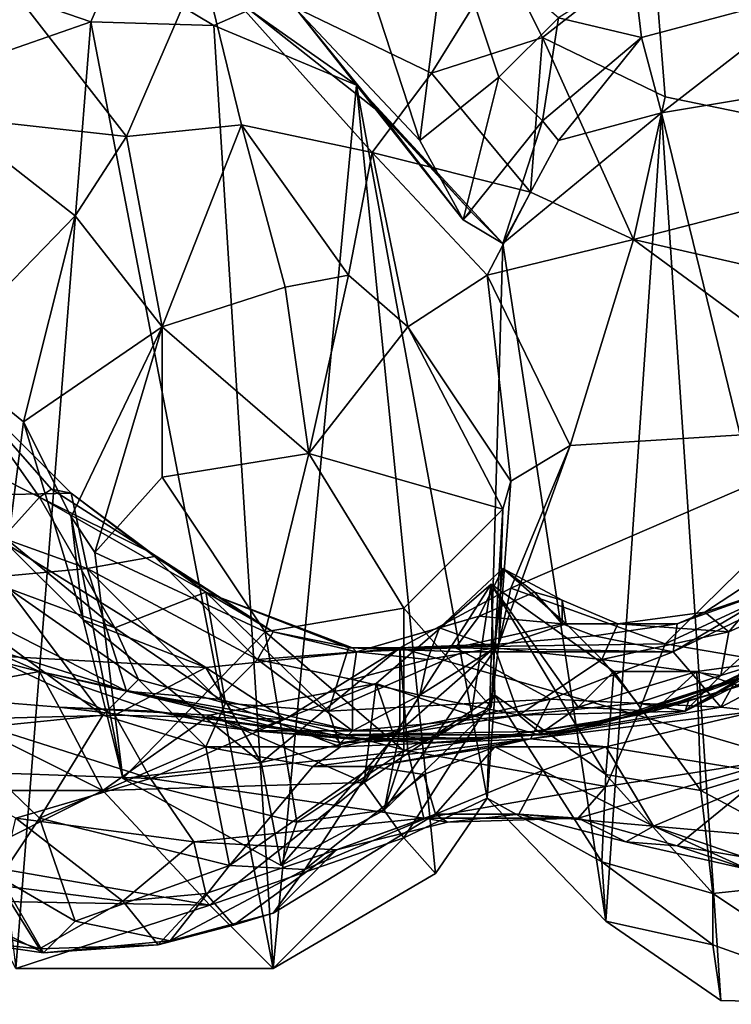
# Model space of a CAD drawing. Extents: x -2.84 to 2.31, y -1.1 to 2.64.
# Tile 2 of 4: x -1.21 to 0.59, y -1.1 to 1.38. Entities that reach past the tile are written whole.
import ezdxf

# ---------------------------------------------------------------- set-up
doc = ezdxf.new("R2010")
doc.units = 0

msp = doc.modelspace()

# ---------------------------------------------------------------- linework, layer by layer
at = {"layer": '0main'}
for points in [[(-0.13, 1.63, -3.27), (-0.33, 1.48, -3.1), (-0.2, 1.08, -3.29)], [(-0.13, 1.63, -3.27), (-0.2, 1.08, -3.29), (0, 1.24, -3.39)], [(-0.13, 1.63, -3.27), (0, 1.24, -3.39), (0.15, 1.39, -3.51)], [(0.01, 1.54, 5.29), (0.39, 1.56, 5.19), (0.11, 1.34, 5.34)], [(0.39, 1.56, 5.19), (0.42, 1.19, 5.27), (0.11, 1.34, 5.34)], [(0.42, 1.19, 5.27), (0.39, 1.56, 5.19), (1.15, 1.04, 5)], [(1.24, 1.4, 4.92), (1.15, 1.04, 5), (0.39, 1.56, 5.19)], [(-0.97, 1.52, -3.86), (-1.35, 1.49, -3.8), (-1.03, 1.38, -4.51)], [(-1.22, 1.45, 5.21), (-0.75, 1.53, 5.31), (-0.94, 1.09, 5.53)], [(-1.03, 1.38, -4.51), (-0.72, 1.37, -4.54), (-0.97, 1.52, -3.86)], [(-0.63, 1.41, -3.88), (-0.97, 1.52, -3.86), (-0.72, 1.37, -4.54)], [(-0.94, 1.09, 5.53), (-0.75, 1.53, 5.31), (-0.65, 1.12, 5.6)], [(-0.17, 1.25, 5.47), (-0.75, 1.53, 5.31), (0.01, 1.54, 5.29)], [(-0.65, 1.12, 5.6), (-0.75, 1.53, 5.31), (-0.32, 1.05, 5.63)], [(-0.32, 1.05, 5.63), (-0.75, 1.53, 5.31), (-0.17, 1.25, 5.47)], [(0.01, 1.54, 5.29), (0.11, 1.34, 5.34), (-0.17, 1.25, 5.47)], [(0.36, 1.34, -3.91), (0.34, 1.51, -3.6), (0.15, 1.39, -3.51)], [(0.81, 1.46, -3.91), (0.34, 1.51, -3.6), (0.36, 1.34, -3.91)], [(-1.49, 1.22, -4.47), (-1.03, 1.38, -4.51), (-1.35, 1.49, -3.8)], [(-0.51, 1.41, -3.27), (-0.2, 1.08, -3.29), (-0.33, 1.48, -3.1)], [(-0.94, 1.09, 5.53), (-1.39, 1.14, 5.15), (-1.22, 1.45, 5.21)], [(0.81, 1.46, -3.91), (0.36, 1.34, -3.91), (0.41, 1.15, -4.42)], [(0.41, 1.15, -4.42), (0.89, 1.23, -4.53), (0.81, 1.46, -3.91)], [(-0.63, 1.41, -3.88), (-0.72, 1.37, -4.54), (-0.36, 1.22, -4.48)], [(-0.63, 1.41, -3.88), (-0.36, 1.22, -4.48), (-0.3, 1.15, -3.85)], [(-0.3, 1.15, -3.85), (-0.51, 1.41, -3.27), (-0.63, 1.41, -3.88)], [(-0.09, 0.88, -3.8), (-0.51, 1.41, -3.27), (-0.3, 1.15, -3.85)], [(-0.2, 1.08, -3.29), (-0.51, 1.41, -3.27), (-0.09, 0.88, -3.8)], [(0.15, 1.39, -3.51), (0, 1.24, -3.39), (0.11, 1.13, -3.86)], [(0.11, 1.13, -3.86), (0.36, 1.34, -3.91), (0.15, 1.39, -3.51)], [(0.08, 0.95, 5.43), (-0.17, 1.25, 5.47), (0.11, 1.34, 5.34)], [(0.34, 0.83, 5.26), (0.08, 0.95, 5.43), (0.11, 1.34, 5.34)], [(0.11, 1.34, 5.34), (0.42, 1.19, 5.27), (0.34, 0.83, 5.26)], [(0.36, 1.34, -3.91), (0.11, 1.13, -3.86), (0.15, 1.08, -4.02)], [(0.41, 1.15, -4.42), (0.36, 1.34, -3.91), (0.15, 1.08, -4.02)], [(-0.17, 1.25, 5.47), (0.08, 0.95, 5.43), (-0.32, 1.05, 5.63)], [(-0.3, 1.15, -3.85), (-0.36, 1.22, -4.48), (-0.07, 0.9, -4.18)], [(-0.2, 1.08, -3.29), (-0.09, 0.88, -3.8), (0, 1.24, -3.39)], [(0, 1.24, -3.39), (-0.09, 0.88, -3.8), (0.11, 1.13, -3.86)], [(0.34, 0.83, 5.26), (0.42, 1.19, 5.27), (1.15, 1.04, 5)], [(-0.07, 0.9, -4.18), (-0.09, 0.88, -3.8), (-0.3, 1.15, -3.85)], [(0.15, 1.08, -4.02), (0.01, 0.82, -4.09), (0.41, 1.15, -4.42)], [(-1.07, 0.89, 5.45), (-1.41, 0.54, 5.04), (-1.39, 1.14, 5.15)], [(-0.94, 1.09, 5.53), (-1.07, 0.89, 5.45), (-1.39, 1.14, 5.15)], [(-0.85, 0.61, 5.93), (-0.94, 1.09, 5.53), (-0.65, 1.12, 5.6)], [(-0.65, 1.12, 5.6), (-0.54, 0.71, 5.96), (-0.85, 0.61, 5.93)], [(-0.65, 1.12, 5.6), (-0.38, 0.74, 5.91), (-0.54, 0.71, 5.96)], [(-0.65, 1.12, 5.6), (-0.32, 1.05, 5.63), (-0.38, 0.74, 5.91)], [(-0.09, 0.88, -3.8), (0.01, 0.82, -4.09), (0.11, 1.13, -3.86)], [(0.11, 1.13, -3.86), (0.01, 0.82, -4.09), (0.15, 1.08, -4.02)], [(-1.07, 0.89, 5.45), (-0.94, 1.09, 5.53), (-0.85, 0.61, 5.93)], [(-0.38, 0.74, 5.91), (-0.32, 1.05, 5.63), (-0.23, 0.61, 5.89)], [(-0.23, 0.61, 5.89), (-0.32, 1.05, 5.63), (-0.03, 0.74, 5.52)], [(-0.03, 0.74, 5.52), (-0.32, 1.05, 5.63), (0.08, 0.95, 5.43)], [(0.34, 0.83, 5.26), (1.15, 1.04, 5), (1.04, 0.67, 4.94)], [(-0.03, 0.74, 5.52), (0.08, 0.95, 5.43), (0.34, 0.83, 5.26)], [(-0.09, 0.88, -3.8), (-0.07, 0.9, -4.18), (0.01, 0.82, -4.09)], [(-1.41, 0.54, 5.04), (-1.07, 0.89, 5.45), (-1.2, 0.37, 5.33)], [(-1.2, 0.37, 5.33), (-1.07, 0.89, 5.45), (-0.85, 0.61, 5.93)], [(0.34, 0.83, 5.26), (0.18, 0.31, 5.12), (-0.03, 0.74, 5.52)], [(0.98, 0.36, 4.73), (0.18, 0.31, 5.12), (0.34, 0.83, 5.26)], [(0.98, 0.36, 4.73), (0.34, 0.83, 5.26), (1.04, 0.67, 4.94)], [(-0.23, 0.61, 5.89), (-0.03, 0.74, 5.52), (0.03, 0.22, 5.45)], [(0.18, 0.31, 5.12), (0.03, 0.22, 5.45), (-0.03, 0.74, 5.52)], [(-1.08, 0.13, 5.8), (-1.2, 0.37, 5.33), (-0.85, 0.61, 5.93)], [(0.03, 0.22, 5.45), (0.01, 0.15, 5.72), (-0.23, 0.61, 5.89)], [(-1.42, 0.53, 0.54), (-1.08, 0.19, 0.31), (-1.54, 0.18, -0.1)], [(-1.35, 0.45, 1), (-1.13, 0.2, 0.63), (-1.42, 0.53, 0.54)], [(-1.13, 0.2, 0.63), (-1.08, 0.19, 0.31), (-1.42, 0.53, 0.54)], [(-1.2, 0.37, 5.33), (-1.24, 0.06, 4.74), (-1.41, 0.54, 5.04)], [(-1.35, 0.45, 1), (-1.42, 0.31, 1.34), (-1.16, 0.18, 0.83)], [(-1.35, 0.45, 1), (-1.16, 0.18, 0.83), (-1.13, 0.2, 0.63)], [(-1.05, -0.13, 5.11), (-1.24, 0.06, 4.74), (-1.2, 0.37, 5.33)], [(-1.08, 0.13, 5.8), (-1.05, -0.13, 5.11), (-1.2, 0.37, 5.33)], [(0.98, 0.36, 4.73), (0.03, -0.05, 4.78), (0.18, 0.31, 5.12)], [(0.98, 0.36, 4.73), (0.42, -0.19, 4.3), (0.03, -0.05, 4.78)], [(0.98, 0.36, 4.73), (0.98, 0.07, 4.35), (0.42, -0.19, 4.3)], [(-1.25, 0.08, 1.18), (-1.16, 0.18, 0.83), (-1.42, 0.31, 1.34)], [(0.18, 0.31, 5.12), (0, -0.19, 5.2), (0.03, 0.22, 5.45)], [(0.03, -0.05, 4.78), (0, -0.19, 5.2), (0.18, 0.31, 5.12)], [(-0.88, 0.04, 0.45), (-1.13, 0.2, 0.63), (-1.16, 0.18, 0.83)], [(-0.88, 0.04, 0.45), (-1.08, 0.19, 0.31), (-1.13, 0.2, 0.63)], [(0.03, 0.22, 5.45), (0, -0.19, 5.2), (0.01, 0.15, 5.72)], [(-1.54, 0.18, -0.1), (-1.08, 0.19, 0.31), (-1.04, 0, -0.08)], [(-1.47, -0.04, -0.55), (-1.54, 0.18, -0.1), (-1.04, 0, -0.08)], [(-1.16, 0.18, 0.83), (-1.25, 0.08, 1.18), (-0.97, -0.15, 1.14)], [(-0.97, -0.15, 1.14), (-0.74, -0.06, 0.68), (-1.16, 0.18, 0.83)], [(-0.88, 0.04, 0.45), (-1.16, 0.18, 0.83), (-0.74, -0.06, 0.68)], [(-0.88, 0.04, 0.45), (-0.87, 0.03, 0.22), (-1.08, 0.19, 0.31)], [(-1.04, 0, -0.08), (-1.08, 0.19, 0.31), (-0.87, 0.03, 0.22)], [(0.01, 0.15, 5.72), (0, -0.19, 5.2), (-0.02, -0.35, 5.48)], [(-1.05, -0.13, 5.11), (-1.08, 0.13, 5.8), (-0.95, -0.53, 5.61)], [(-0.97, -0.15, 1.14), (-1.25, 0.08, 1.18), (-1.24, -0.05, 1.49)], [(-1.29, -0.22, 4.22), (-1.24, 0.06, 4.74), (-0.74, -0.25, 4.49)], [(-1.05, -0.13, 5.11), (-0.74, -0.25, 4.49), (-1.24, 0.06, 4.74)], [(0.77, -0.25, 3.97), (0.42, -0.19, 4.3), (0.98, 0.07, 4.35)], [(-0.61, -0.23, -0.02), (-1.04, 0, -0.08), (-0.87, 0.03, 0.22)], [(-0.88, 0.04, 0.45), (-0.74, -0.06, 0.68), (-0.57, -0.16, 0.22)], [(-0.88, 0.04, 0.45), (-0.57, -0.16, 0.22), (-0.87, 0.03, 0.22)], [(-0.61, -0.23, -0.02), (-0.87, 0.03, 0.22), (-0.57, -0.16, 0.22)], [(0.73, -0.04, 0.61), (0.75, 0.04, 0.27), (0.52, -0.11, 0.23)], [(0.52, -0.11, 0.23), (0.75, 0.04, 0.27), (0.58, -0.16, 0.03)], [(0.58, -0.16, 0.03), (0.75, 0.04, 0.27), (0.78, -0.07, -0.08)], [(-1.47, -0.04, -0.55), (-1.04, 0, -0.08), (-0.94, -0.31, -0.75)], [(-0.61, -0.23, -0.02), (-0.71, -0.33, -0.41), (-1.04, 0, -0.08)], [(-1.04, 0, -0.08), (-0.71, -0.33, -0.41), (-0.94, -0.31, -0.75)], [(0.01, 0, 0.03), (-0.15, -0.15, 0.05), (-0.05, -0.12, 0.2)], [(0.01, 0, 0.03), (-0.01, -0.2, -0.15), (-0.15, -0.15, 0.05)], [(0.01, 0, 0.03), (-0.05, -0.12, 0.2), (0.09, -0.06, 0.16)], [(0.01, 0, 0.03), (0.17, -0.14, -0.04), (-0.01, -0.2, -0.15)], [(0.01, 0, 0.03), (0.09, -0.06, 0.16), (0.16, -0.08, 0.12)], [(0.01, 0, 0.03), (0.16, -0.08, 0.12), (0.17, -0.14, -0.04)], [(-1.47, -0.04, -0.55), (-0.94, -0.31, -0.75), (-1.32, -0.19, -1.01)], [(-0.34, -0.54, -2.79), (-0.31, -0.29, -2.42), (-0.02, -0.04, -2.68)], [(-0.34, -0.54, -2.79), (-0.02, -0.04, -2.68), (-0.01, -0.32, -3.26)], [(-0.07, -0.37, -2.4), (-0.02, -0.04, -2.68), (-0.31, -0.29, -2.42)], [(-0.07, -0.37, -2.4), (0.2, -0.35, -2.35), (-0.02, -0.04, -2.68)], [(0.2, -0.35, -2.35), (0.29, -0.26, -2.48), (-0.02, -0.04, -2.68)], [(0.27, -0.52, -2.85), (-0.01, -0.32, -3.26), (-0.02, -0.04, -2.68)], [(0.27, -0.52, -2.85), (-0.02, -0.04, -2.68), (0.29, -0.26, -2.48)], [(0.73, -0.04, 0.61), (0.45, -0.14, 0.44), (0.44, -0.21, 0.81)], [(0.73, -0.04, 0.61), (0.44, -0.21, 0.81), (0.71, -0.08, 0.83)], [(0.73, -0.04, 0.61), (0.52, -0.11, 0.23), (0.45, -0.14, 0.44)], [(-1, -0.37, 1.71), (-1.24, -0.05, 1.49), (-1.41, -0.07, 1.83)], [(-1, -0.37, 1.71), (-1.41, -0.07, 1.83), (-1.39, -0.41, 1.95)], [(-1, -0.37, 1.71), (-0.91, -0.28, 1.41), (-1.24, -0.05, 1.49)], [(-1.24, -0.05, 1.49), (-0.91, -0.28, 1.41), (-0.97, -0.15, 1.14)], [(-0.69, -0.34, 1.19), (-0.74, -0.06, 0.68), (-0.97, -0.15, 1.14)], [(-0.69, -0.34, 1.19), (-0.43, -0.36, 1.01), (-0.74, -0.06, 0.68)], [(-0.43, -0.36, 1.01), (-0.38, -0.2, 0.74), (-0.74, -0.06, 0.68)], [(-0.37, -0.2, 0.55), (-0.74, -0.06, 0.68), (-0.38, -0.2, 0.74)], [(-0.57, -0.16, 0.22), (-0.74, -0.06, 0.68), (-0.37, -0.2, 0.55)], [(-0.25, -0.2, 4.58), (0, -0.19, 5.2), (0.03, -0.05, 4.78)], [(0.03, -0.05, 4.78), (0.42, -0.19, 4.3), (-0.25, -0.2, 4.58)], [(0.09, -0.06, 0.16), (-0.05, -0.12, 0.2), (0.16, -0.14, 0.28)], [(0.16, -0.14, 0.28), (0.16, -0.08, 0.12), (0.09, -0.06, 0.16)], [(0.56, -0.27, -0.25), (0.58, -0.16, 0.03), (0.78, -0.07, -0.08)], [(0.56, -0.27, -0.25), (0.78, -0.07, -0.08), (0.69, -0.23, -0.38)], [(0.3, -0.14, 0.17), (0.16, -0.08, 0.12), (0.16, -0.14, 0.28)], [(0.3, -0.14, 0.17), (0.17, -0.14, -0.04), (0.16, -0.08, 0.12)], [(0.56, -0.35, 1.3), (0.71, -0.08, 0.83), (0.44, -0.21, 0.81)], [(0.75, -0.25, 1.35), (0.71, -0.08, 0.83), (0.56, -0.35, 1.3)], [(-0.11, -0.2, 0.56), (-0.05, -0.12, 0.2), (-0.36, -0.21, 0.13)], [(-0.15, -0.15, 0.05), (-0.36, -0.21, 0.13), (-0.05, -0.12, 0.2)], [(-0.11, -0.2, 0.56), (0.16, -0.14, 0.28), (-0.05, -0.12, 0.2)], [(0.3, -0.14, 0.17), (0.45, -0.14, 0.44), (0.52, -0.11, 0.23)], [(0.3, -0.14, 0.17), (0.52, -0.11, 0.23), (0.58, -0.16, 0.03)], [(-1.05, -0.13, 5.11), (-0.95, -0.53, 5.61), (-0.6, -0.49, 4.9)], [(-0.74, -0.25, 4.49), (-1.05, -0.13, 5.11), (-0.6, -0.49, 4.9)], [(-0.11, -0.2, 0.56), (0.24, -0.17, 0.49), (0.16, -0.14, 0.28)], [(0.26, -0.23, -0.1), (-0.01, -0.2, -0.15), (0.17, -0.14, -0.04)], [(0.3, -0.14, 0.17), (0.16, -0.14, 0.28), (0.45, -0.14, 0.44)], [(0.24, -0.17, 0.49), (0.45, -0.14, 0.44), (0.16, -0.14, 0.28)], [(0.3, -0.14, 0.17), (0.26, -0.23, -0.1), (0.17, -0.14, -0.04)], [(0.45, -0.14, 0.44), (0.24, -0.17, 0.49), (0.44, -0.21, 0.81)], [(0.3, -0.14, 0.17), (0.58, -0.16, 0.03), (0.26, -0.23, -0.1)], [(0.56, -0.29, -1.51), (0.92, -0.14, -1.29), (0.66, -0.26, -1.68)], [(0.92, -0.14, -1.29), (0.56, -0.29, -1.51), (0.83, -0.16, -1.09)], [(-0.69, -0.34, 1.19), (-0.97, -0.15, 1.14), (-0.91, -0.28, 1.41)], [(-0.61, -0.23, -0.02), (-0.57, -0.16, 0.22), (-0.36, -0.21, 0.13)], [(-0.37, -0.2, 0.55), (-0.36, -0.21, 0.13), (-0.57, -0.16, 0.22)], [(-0.18, -0.23, -0.05), (-0.36, -0.21, 0.13), (-0.15, -0.15, 0.05)], [(-0.18, -0.23, -0.05), (-0.15, -0.15, 0.05), (-0.01, -0.2, -0.15)], [(-0.11, -0.2, 0.56), (0.44, -0.21, 0.81), (0.24, -0.17, 0.49)], [(0.56, -0.27, -0.25), (0.26, -0.23, -0.1), (0.58, -0.16, 0.03)], [(0.48, -0.33, -1.18), (0.47, -0.36, -0.62), (0.83, -0.16, -1.09)], [(0.81, -0.19, -0.58), (0.83, -0.16, -1.09), (0.47, -0.36, -0.62)], [(0.48, -0.33, -1.18), (0.83, -0.16, -1.09), (0.56, -0.29, -1.51)], [(-1.48, -0.32, -1.73), (-1.44, -0.19, -1.18), (-1.16, -0.26, -1.22)], [(-1.32, -0.19, -1.01), (-1.16, -0.26, -1.22), (-1.44, -0.19, -1.18)], [(-1.16, -0.26, -1.22), (-1.32, -0.19, -1.01), (-0.94, -0.31, -0.75)], [(-0.29, -0.61, 5.33), (0, -0.19, 5.2), (-0.25, -0.41, 4.98)], [(-0.02, -0.35, 5.48), (0, -0.19, 5.2), (-0.29, -0.61, 5.33)], [(-0.25, -0.41, 4.98), (0, -0.19, 5.2), (-0.25, -0.2, 4.58)], [(-0.25, -0.2, 4.58), (0.42, -0.19, 4.3), (0.35, -0.37, 3.95)], [(0.77, -0.25, 3.97), (0.35, -0.37, 3.95), (0.42, -0.19, 4.3)], [(0.81, -0.19, -0.58), (0.47, -0.36, -0.62), (0.69, -0.23, -0.38)], [(-1.35, -0.38, 3.86), (-1.29, -0.22, 4.22), (-0.97, -0.37, 4.08)], [(-0.74, -0.25, 4.49), (-0.97, -0.37, 4.08), (-1.29, -0.22, 4.22)], [(-0.74, -0.25, 4.49), (-0.6, -0.49, 4.9), (-0.25, -0.2, 4.58)], [(-0.74, -0.25, 4.49), (-0.25, -0.2, 4.58), (-0.54, -0.38, 4.14)], [(-0.61, -0.23, -0.02), (-0.36, -0.21, 0.13), (-0.37, -0.28, -0.07)], [(-0.25, -0.2, 4.58), (-0.6, -0.49, 4.9), (-0.25, -0.41, 4.98)], [(-0.54, -0.38, 4.14), (-0.25, -0.2, 4.58), (-0.23, -0.46, 3.9)], [(-0.43, -0.36, 1.01), (-0.09, -0.21, 0.81), (-0.38, -0.2, 0.74)], [(0.13, -0.33, 1.17), (-0.09, -0.21, 0.81), (-0.43, -0.36, 1.01)], [(-0.11, -0.2, 0.56), (-0.37, -0.2, 0.55), (-0.38, -0.2, 0.74)], [(-0.11, -0.2, 0.56), (-0.38, -0.2, 0.74), (-0.09, -0.21, 0.81)], [(-0.11, -0.2, 0.56), (-0.36, -0.21, 0.13), (-0.37, -0.2, 0.55)], [(-0.18, -0.23, -0.05), (-0.37, -0.28, -0.07), (-0.36, -0.21, 0.13)], [(-0.23, -0.46, 3.9), (-0.25, -0.2, 4.58), (0.35, -0.37, 3.95)], [(0.05, -0.37, -0.47), (-0.2, -0.32, -0.23), (-0.01, -0.2, -0.15)], [(-0.18, -0.23, -0.05), (-0.01, -0.2, -0.15), (-0.2, -0.32, -0.23)], [(-0.11, -0.2, 0.56), (-0.09, -0.21, 0.81), (0.44, -0.21, 0.81)], [(0.13, -0.33, 1.17), (0.44, -0.21, 0.81), (-0.09, -0.21, 0.81)], [(0.05, -0.37, -0.47), (-0.01, -0.2, -0.15), (0.26, -0.23, -0.1)], [(0.13, -0.33, 1.17), (0.56, -0.35, 1.3), (0.44, -0.21, 0.81)], [(0.94, -0.2, -1.94), (0.39, -0.36, -2.16), (0.66, -0.26, -1.68)], [(0.39, -0.36, -2.16), (0.94, -0.2, -1.94), (0.5, -0.26, -2.29)], [(0.97, -0.42, -2.29), (0.5, -0.26, -2.29), (0.94, -0.2, -1.94)], [(-0.61, -0.23, -0.02), (-0.37, -0.41, -0.46), (-0.71, -0.33, -0.41)], [(-0.61, -0.23, -0.02), (-0.37, -0.28, -0.07), (-0.37, -0.41, -0.46)], [(-0.18, -0.23, -0.05), (-0.2, -0.32, -0.23), (-0.37, -0.28, -0.07)], [(0.05, -0.37, -0.47), (0.26, -0.23, -0.1), (0.35, -0.34, -0.36)], [(0.56, -0.27, -0.25), (0.35, -0.34, -0.36), (0.26, -0.23, -0.1)], [(0.56, -0.27, -0.25), (0.69, -0.23, -0.38), (0.47, -0.36, -0.62)], [(-1.48, -0.32, -1.73), (-1.16, -0.26, -1.22), (-1.11, -0.35, -1.85)], [(-1.16, -0.26, -1.22), (-0.87, -0.36, -1.65), (-1.11, -0.35, -1.85)], [(-0.42, -0.42, -1.27), (-0.87, -0.36, -1.65), (-1.16, -0.26, -1.22)], [(-0.42, -0.42, -1.27), (-1.16, -0.26, -1.22), (-0.94, -0.31, -0.75)], [(-0.97, -0.37, 4.08), (-0.74, -0.25, 4.49), (-0.54, -0.38, 4.14)], [(0.5, -0.26, -2.29), (0.2, -0.35, -2.35), (0.39, -0.36, -2.16)], [(0.29, -0.26, -2.48), (0.2, -0.35, -2.35), (0.5, -0.26, -2.29)], [(0.27, -0.52, -2.85), (0.29, -0.26, -2.48), (0.51, -0.56, -2.66)], [(0.29, -0.26, -2.48), (0.5, -0.26, -2.29), (0.51, -0.56, -2.66)], [(0.3, -0.38, -1.72), (0.56, -0.29, -1.51), (0.66, -0.26, -1.68)], [(0.3, -0.38, -1.72), (0.66, -0.26, -1.68), (0.39, -0.36, -2.16)], [(0.77, -0.25, 3.97), (0.72, -0.48, 3.5), (0.35, -0.37, 3.95)], [(0.56, -0.27, -0.25), (0.47, -0.36, -0.62), (0.35, -0.34, -0.36)], [(0.97, -0.42, -2.29), (0.51, -0.56, -2.66), (0.5, -0.26, -2.29)], [(0.75, -0.25, 1.35), (0.56, -0.35, 1.3), (0.65, -0.36, 2.06)], [(-0.91, -0.28, 1.41), (-1, -0.37, 1.71), (-0.74, -0.45, 1.74)], [(-0.69, -0.34, 1.19), (-0.91, -0.28, 1.41), (-0.74, -0.45, 1.74)], [(-0.31, -0.29, -2.42), (-0.73, -0.37, -2.09), (-0.62, -0.41, -1.94)], [(-0.34, -0.54, -2.79), (-0.73, -0.37, -2.09), (-0.31, -0.29, -2.42)], [(-0.62, -0.41, -1.94), (-0.27, -0.41, -2.31), (-0.31, -0.29, -2.42)], [(-0.37, -0.41, -0.46), (-0.37, -0.28, -0.07), (-0.2, -0.32, -0.23)], [(-0.07, -0.37, -2.4), (-0.31, -0.29, -2.42), (-0.27, -0.41, -2.31)], [(0.48, -0.33, -1.18), (0.56, -0.29, -1.51), (0.19, -0.41, -1.24)], [(0.3, -0.38, -1.72), (0.19, -0.41, -1.24), (0.56, -0.29, -1.51)], [(-1.48, -0.32, -1.73), (-1, -0.56, -2.22), (-1.41, -0.56, -2.26)], [(-1.48, -0.32, -1.73), (-1.11, -0.35, -1.85), (-1, -0.56, -2.22)], [(-0.42, -0.42, -1.27), (-0.94, -0.31, -0.75), (-0.4, -0.44, -0.88)], [(-0.94, -0.31, -0.75), (-0.37, -0.41, -0.46), (-0.4, -0.44, -0.88)], [(-0.37, -0.41, -0.46), (-0.94, -0.31, -0.75), (-0.71, -0.33, -0.41)], [(0.05, -0.37, -0.47), (-0.37, -0.41, -0.46), (-0.2, -0.32, -0.23)], [(-0.34, -0.54, -2.79), (-0.01, -0.32, -3.26), (-0.24, -0.68, -3.39)], [(-0.03, -0.58, -3.75), (-0.24, -0.68, -3.39), (-0.01, -0.32, -3.26)], [(-0.03, -0.58, -3.75), (-0.01, -0.32, -3.26), (0.26, -0.74, -3.36)], [(0.27, -0.52, -2.85), (0.26, -0.74, -3.36), (-0.01, -0.32, -3.26)], [(-0.69, -0.34, 1.19), (-0.74, -0.45, 1.74), (-0.4, -0.45, 1.36)], [(-0.69, -0.34, 1.19), (-0.4, -0.45, 1.36), (-0.43, -0.36, 1.01)], [(0.13, -0.33, 1.17), (-0.43, -0.36, 1.01), (-0.4, -0.45, 1.36)], [(0.13, -0.33, 1.17), (-0.4, -0.45, 1.36), (0.08, -0.43, 1.59)], [(0.05, -0.37, -0.47), (0.35, -0.34, -0.36), (0.47, -0.36, -0.62)], [(0.13, -0.33, 1.17), (0.08, -0.43, 1.59), (0.56, -0.35, 1.3)], [(0.48, -0.33, -1.18), (0.11, -0.42, -0.9), (0.47, -0.36, -0.62)], [(0.48, -0.33, -1.18), (0.19, -0.41, -1.24), (0.11, -0.42, -0.9)], [(-1.39, -0.41, 1.95), (-1.16, -0.63, 1.92), (-1, -0.37, 1.71)], [(-1.35, -0.38, 3.86), (-0.97, -0.37, 4.08), (-0.88, -0.53, 3.7)], [(-0.74, -0.45, 1.74), (-1, -0.37, 1.71), (-1.16, -0.63, 1.92)], [(-0.62, -0.41, -1.94), (-0.73, -0.37, -2.09), (-1.11, -0.35, -1.85)], [(-0.62, -0.41, -1.94), (-1.11, -0.35, -1.85), (-0.87, -0.36, -1.65)], [(-1.11, -0.35, -1.85), (-0.73, -0.37, -2.09), (-1, -0.56, -2.22)], [(-0.34, -0.54, -2.79), (-1, -0.56, -2.22), (-0.73, -0.37, -2.09)], [(-0.88, -0.53, 3.7), (-0.97, -0.37, 4.08), (-0.54, -0.38, 4.14)], [(-0.62, -0.41, -1.94), (-0.87, -0.36, -1.65), (-0.38, -0.43, -1.8)], [(-0.42, -0.42, -1.27), (-0.38, -0.43, -1.8), (-0.87, -0.36, -1.65)], [(0.05, -0.37, -0.47), (0.11, -0.42, -0.9), (-0.4, -0.44, -0.88)], [(0.05, -0.37, -0.47), (-0.4, -0.44, -0.88), (-0.37, -0.41, -0.46)], [(-0.07, -0.37, -2.4), (-0.27, -0.41, -2.31), (-0.18, -0.44, -2.18)], [(0.35, -0.37, 3.95), (0.27, -0.55, 3.55), (-0.23, -0.46, 3.9)], [(-0.07, -0.37, -2.4), (-0.18, -0.44, -2.18), (0.1, -0.42, -2.22)], [(-0.07, -0.37, -2.4), (0.1, -0.42, -2.22), (0.2, -0.35, -2.35)], [(0.05, -0.37, -0.47), (0.47, -0.36, -0.62), (0.11, -0.42, -0.9)], [(0.65, -0.36, 2.06), (0.56, -0.35, 1.3), (0.08, -0.43, 1.59)], [(0.08, -0.43, 1.59), (0.27, -0.45, 2.15), (0.65, -0.36, 2.06)], [(0.39, -0.36, -2.16), (0.2, -0.35, -2.35), (0.1, -0.42, -2.22)], [(0.3, -0.38, -1.72), (0.39, -0.36, -2.16), (0.1, -0.42, -2.22)], [(0.7, -0.52, 2.28), (0.65, -0.36, 2.06), (0.27, -0.45, 2.15)], [(0.27, -0.55, 3.55), (0.35, -0.37, 3.95), (0.72, -0.48, 3.5)], [(-1.35, -0.38, 3.86), (-0.88, -0.53, 3.7), (-1.44, -0.51, 3.49)], [(-0.54, -0.38, 4.14), (-0.23, -0.46, 3.9), (-0.88, -0.53, 3.7)], [(0.3, -0.38, -1.72), (0.1, -0.42, -2.22), (-0.04, -0.43, -1.79)], [(0.3, -0.38, -1.72), (-0.04, -0.43, -1.79), (0.19, -0.41, -1.24)], [(-1.26, -0.78, 2.12), (-1.16, -0.63, 1.92), (-1.39, -0.41, 1.95)], [(-0.62, -0.41, -1.94), (-0.18, -0.44, -2.18), (-0.27, -0.41, -2.31)], [(-0.62, -0.41, -1.94), (-0.38, -0.43, -1.8), (-0.18, -0.44, -2.18)], [(-0.55, -0.75, 5.35), (-0.25, -0.41, 4.98), (-0.6, -0.49, 4.9)], [(-0.25, -0.41, 4.98), (-0.55, -0.75, 5.35), (-0.29, -0.61, 5.33)], [(-0.42, -0.42, -1.27), (0.19, -0.41, -1.24), (-0.04, -0.43, -1.79)], [(-0.42, -0.42, -1.27), (0.11, -0.42, -0.9), (0.19, -0.41, -1.24)], [(-0.42, -0.42, -1.27), (-0.04, -0.43, -1.79), (-0.38, -0.43, -1.8)], [(-0.42, -0.42, -1.27), (-0.4, -0.44, -0.88), (0.11, -0.42, -0.9)], [(-0.04, -0.43, -1.79), (0.1, -0.42, -2.22), (-0.18, -0.44, -2.18)], [(0.97, -0.42, -2.29), (0.92, -0.78, -2.89), (0.51, -0.56, -2.66)], [(-0.47, -0.5, 1.89), (-0.32, -0.5, 2.05), (0.08, -0.43, 1.59)], [(-0.47, -0.5, 1.89), (0.08, -0.43, 1.59), (-0.4, -0.45, 1.36)], [(-0.18, -0.44, -2.18), (-0.38, -0.43, -1.8), (-0.04, -0.43, -1.79)], [(0.08, -0.43, 1.59), (-0.32, -0.5, 2.05), (-0.01, -0.45, 2.12)], [(-0.01, -0.45, 2.12), (0.27, -0.45, 2.15), (0.08, -0.43, 1.59)], [(-1.16, -0.63, 1.92), (-0.68, -0.75, 2.06), (-0.74, -0.45, 1.74)], [(-0.19, -0.63, 3.38), (-0.88, -0.53, 3.7), (-0.23, -0.46, 3.9)], [(-0.74, -0.45, 1.74), (-0.68, -0.75, 2.06), (-0.47, -0.5, 1.89)], [(-0.4, -0.45, 1.36), (-0.74, -0.45, 1.74), (-0.47, -0.5, 1.89)], [(-0.19, -0.52, 2.25), (-0.01, -0.45, 2.12), (-0.32, -0.5, 2.05)], [(-0.19, -0.63, 3.38), (-0.23, -0.46, 3.9), (0.27, -0.55, 3.55)], [(-0.01, -0.45, 2.12), (-0.19, -0.52, 2.25), (-0.16, -0.62, 2.62)], [(-0.16, -0.62, 2.62), (0.11, -0.51, 2.3), (-0.01, -0.45, 2.12)], [(-0.01, -0.45, 2.12), (0.11, -0.51, 2.3), (0.27, -0.45, 2.15)], [(0.39, -0.65, 2.54), (0.27, -0.45, 2.15), (0.11, -0.51, 2.3)], [(0.39, -0.65, 2.54), (0.7, -0.52, 2.28), (0.27, -0.45, 2.15)], [(-0.6, -0.49, 4.9), (-0.95, -0.53, 5.61), (-0.55, -0.75, 5.35)], [(0.45, -0.7, 3.05), (0.2, -0.63, 3.16), (0.72, -0.48, 3.5)], [(0.72, -0.48, 3.5), (0.2, -0.63, 3.16), (0.27, -0.55, 3.55)], [(0.45, -0.7, 3.05), (0.72, -0.48, 3.5), (0.69, -0.74, 3.06)], [(-1.22, -0.63, 3.19), (-1.44, -0.51, 3.49), (-0.88, -0.53, 3.7)], [(-0.49, -0.76, 2.29), (-0.32, -0.5, 2.05), (-0.68, -0.75, 2.06)], [(-0.47, -0.5, 1.89), (-0.68, -0.75, 2.06), (-0.32, -0.5, 2.05)], [(-0.49, -0.76, 2.29), (-0.19, -0.52, 2.25), (-0.32, -0.5, 2.05)], [(-0.49, -0.76, 2.29), (-0.16, -0.62, 2.62), (-0.19, -0.52, 2.25)], [(0.11, -0.51, 2.3), (-0.16, -0.62, 2.62), (0.05, -0.62, 2.65)], [(0.39, -0.65, 2.54), (0.11, -0.51, 2.3), (0.05, -0.62, 2.65)], [(0.27, -0.52, -2.85), (0.54, -0.82, -3.14), (0.26, -0.74, -3.36)], [(0.27, -0.52, -2.85), (0.51, -0.56, -2.66), (0.54, -0.82, -3.14)], [(0.39, -0.65, 2.54), (0.84, -0.69, 2.56), (0.7, -0.52, 2.28)], [(-1.22, -0.63, 3.19), (-0.88, -0.53, 3.7), (-0.77, -0.69, 3.18)], [(-0.34, -0.54, -2.79), (-0.73, -0.85, -3.1), (-1, -0.56, -2.22)], [(-0.19, -0.63, 3.38), (-0.77, -0.69, 3.18), (-0.88, -0.53, 3.7)], [(-0.34, -0.54, -2.79), (-0.24, -0.68, -3.39), (-0.73, -0.85, -3.1)], [(-1.36, -0.74, -2.77), (-1.41, -0.56, -2.26), (-1, -0.56, -2.22)], [(-1.36, -0.74, -2.77), (-1, -0.56, -2.22), (-0.73, -0.85, -3.1)], [(-0.19, -0.63, 3.38), (0.27, -0.55, 3.55), (0.2, -0.63, 3.16)], [(0.51, -0.56, -2.66), (0.92, -0.78, -2.89), (0.54, -0.82, -3.14)], [(-0.24, -0.68, -3.39), (-0.03, -0.58, -3.75), (-0.16, -0.77, -3.81)], [(0.26, -0.74, -3.36), (0.27, -0.89, -3.83), (-0.03, -0.58, -3.75)], [(-0.41, -0.71, 2.99), (-0.16, -0.62, 2.62), (-0.57, -0.87, 2.51)], [(-0.49, -0.76, 2.29), (-0.57, -0.87, 2.51), (-0.16, -0.62, 2.62)], [(-0.41, -0.71, 2.99), (-0.13, -0.64, 3.07), (-0.16, -0.62, 2.62)], [(-0.16, -0.62, 2.62), (-0.13, -0.64, 3.07), (0.05, -0.62, 2.65)], [(0.05, -0.62, 2.65), (-0.13, -0.64, 3.07), (0.2, -0.63, 3.16)], [(0.39, -0.65, 2.54), (0.05, -0.62, 2.65), (0.32, -0.69, 2.84)], [(0.2, -0.63, 3.16), (0.32, -0.69, 2.84), (0.05, -0.62, 2.65)], [(-1.22, -0.63, 3.19), (-0.95, -0.84, 2.88), (-1.26, -0.8, 2.87)], [(-1.07, -0.89, 2.17), (-1.16, -0.63, 1.92), (-1.26, -0.78, 2.12)], [(-1.22, -0.63, 3.19), (-0.77, -0.69, 3.18), (-0.95, -0.84, 2.88)], [(-1.07, -0.89, 2.17), (-0.68, -0.75, 2.06), (-1.16, -0.63, 1.92)], [(-0.19, -0.63, 3.38), (-0.41, -0.71, 2.99), (-0.77, -0.69, 3.18)], [(-0.19, -0.63, 3.38), (-0.13, -0.64, 3.07), (-0.41, -0.71, 2.99)], [(-0.19, -0.63, 3.38), (0.2, -0.63, 3.16), (-0.13, -0.64, 3.07)], [(0.45, -0.7, 3.05), (0.32, -0.69, 2.84), (0.2, -0.63, 3.16)], [(0.39, -0.65, 2.54), (0.32, -0.69, 2.84), (0.63, -0.76, 2.87)], [(0.39, -0.65, 2.54), (0.63, -0.76, 2.87), (0.68, -0.75, 2.7)], [(0.39, -0.65, 2.54), (0.68, -0.75, 2.7), (0.84, -0.69, 2.56)], [(-0.74, -0.82, 2.88), (-0.95, -0.84, 2.88), (-0.77, -0.69, 3.18)], [(-0.74, -0.82, 2.88), (-0.77, -0.69, 3.18), (-0.41, -0.71, 2.99)], [(-0.24, -0.68, -3.39), (-0.57, -1.01, -3.89), (-0.73, -0.85, -3.1)], [(-0.16, -0.77, -3.81), (-0.57, -1.01, -3.89), (-0.24, -0.68, -3.39)], [(0.45, -0.7, 3.05), (0.63, -0.76, 2.87), (0.32, -0.69, 2.84)], [(-0.74, -0.82, 2.88), (-0.41, -0.71, 2.99), (-0.67, -0.9, 2.7)], [(-0.41, -0.71, 2.99), (-0.57, -0.87, 2.51), (-0.67, -0.9, 2.7)], [(0.45, -0.7, 3.05), (0.69, -0.74, 3.06), (0.63, -0.76, 2.87)], [(-1.36, -0.74, -2.77), (-0.73, -0.85, -3.1), (-1.31, -0.84, -3.14)], [(0.54, -0.95, -3.48), (0.27, -0.89, -3.83), (0.26, -0.74, -3.36)], [(0.54, -0.95, -3.48), (0.26, -0.74, -3.36), (0.54, -0.82, -3.14)], [(-1.07, -0.89, 2.17), (-0.83, -0.94, 2.28), (-0.68, -0.75, 2.06)], [(-0.49, -0.76, 2.29), (-0.68, -0.75, 2.06), (-0.83, -0.94, 2.28)], [(-0.49, -0.76, 2.29), (-0.83, -0.94, 2.28), (-0.57, -0.87, 2.51)], [(-1.31, -0.89, 2.28), (-1.15, -0.97, 2.35), (-1.26, -0.78, 2.12)], [(-1.07, -0.89, 2.17), (-1.26, -0.78, 2.12), (-1.15, -0.97, 2.35)], [(0.92, -0.78, -2.89), (0.96, -1.1, -3.6), (0.54, -0.82, -3.14)], [(-1.16, -0.96, 2.59), (-1.34, -0.9, 2.64), (-1.26, -0.8, 2.87)], [(-1.16, -0.96, 2.59), (-1.26, -0.8, 2.87), (-0.95, -0.84, 2.88)], [(-0.74, -0.82, 2.88), (-0.86, -0.95, 2.62), (-0.95, -0.84, 2.88)], [(-0.74, -0.82, 2.88), (-0.67, -0.9, 2.7), (-0.86, -0.95, 2.62)], [(0.54, -0.95, -3.48), (0.54, -0.82, -3.14), (0.96, -1.1, -3.6)], [(-1.22, -1.01, -4), (-1.31, -0.84, -3.14), (-0.73, -0.85, -3.1)], [(-1.16, -0.96, 2.59), (-0.95, -0.84, 2.88), (-0.86, -0.95, 2.62)], [(-0.73, -0.85, -3.1), (-0.57, -1.01, -3.89), (-1.22, -1.01, -4)], [(-1.15, -0.97, 2.35), (-1.31, -0.89, 2.28), (-1.36, -0.94, 2.44)], [(-1.07, -0.89, 2.17), (-1.15, -0.97, 2.35), (-0.83, -0.94, 2.28)], [(-0.83, -0.94, 2.28), (-0.86, -0.95, 2.62), (-0.57, -0.87, 2.51)], [(-0.57, -0.87, 2.51), (-0.86, -0.95, 2.62), (-0.67, -0.9, 2.7)], [(0.54, -0.95, -3.48), (0.56, -1.09, -3.87), (0.27, -0.89, -3.83)], [(-1.16, -0.96, 2.59), (-1.36, -0.94, 2.44), (-1.34, -0.9, 2.64)], [(-1.16, -0.96, 2.59), (-1.15, -0.97, 2.35), (-1.36, -0.94, 2.44)], [(-0.86, -0.95, 2.62), (-0.83, -0.94, 2.28), (-1.15, -0.97, 2.35)], [(-1.16, -0.96, 2.59), (-0.86, -0.95, 2.62), (-1.15, -0.97, 2.35)], [(0.54, -0.95, -3.48), (0.96, -1.1, -3.6), (0.56, -1.09, -3.87)]]:
    msp.add_3dface(points, dxfattribs=at)
at = {"layer": '1dblk'}
for points in [[(-1.49, 1.22, -4.47), (-1.22, -1.01, -4), (-1.03, 1.38, -4.51)], [(-1.22, -1.01, -4), (-0.57, -1.01, -3.89), (-1.03, 1.38, -4.51)], [(-1.03, 1.38, -4.51), (-0.57, -1.01, -3.89), (-0.72, 1.37, -4.54)], [(-0.72, 1.37, -4.54), (-0.57, -1.01, -3.89), (-0.36, 1.22, -4.48)], [(-0.57, -1.01, -3.89), (-0.16, -0.77, -3.81), (-0.36, 1.22, -4.48)], [(-0.16, -0.77, -3.81), (-0.03, -0.58, -3.75), (-0.36, 1.22, -4.48)], [(0.01, 0.82, -4.09), (-0.36, 1.22, -4.48), (-0.03, -0.58, -3.75)], [(0.89, 1.23, -4.53), (0.41, 1.15, -4.42), (0.96, -1.1, -3.6)], [(0.41, 1.15, -4.42), (0.01, 0.82, -4.09), (0.27, -0.89, -3.83)], [(0.27, -0.89, -3.83), (0.56, -1.09, -3.87), (0.41, 1.15, -4.42)], [(0.56, -1.09, -3.87), (0.96, -1.1, -3.6), (0.41, 1.15, -4.42)], [(0.27, -0.89, -3.83), (0.01, 0.82, -4.09), (-0.03, -0.58, -3.75)]]:
    msp.add_3dface(points, dxfattribs=at)
at = {"layer": '4dblk'}
for points in [[(-0.48, 0.29, 5.74), (-0.54, 0.71, 5.96), (-0.38, 0.74, 5.91)], [(-0.48, 0.29, 5.74), (-0.38, 0.74, 5.91), (-0.23, 0.61, 5.89)], [(-0.48, 0.29, 5.74), (-0.85, 0.61, 5.93), (-0.54, 0.71, 5.96)], [(-0.85, 0.61, 5.93), (-1.02, 0.04, 5.82), (-1.08, 0.13, 5.8)], [(-0.85, 0.61, 5.93), (-0.85, 0.23, 5.86), (-1.02, 0.04, 5.82)], [(-0.48, 0.29, 5.74), (-0.85, 0.23, 5.86), (-0.85, 0.61, 5.93)], [(-0.48, 0.29, 5.74), (-0.23, 0.61, 5.89), (0.01, 0.15, 5.72)], [(-0.48, 0.29, 5.74), (-0.59, -0.16, 5.66), (-0.85, 0.23, 5.86)], [(-0.48, 0.29, 5.74), (-0.24, -0.1, 5.62), (-0.59, -0.16, 5.66)], [(-0.48, 0.29, 5.74), (0.01, 0.15, 5.72), (-0.24, -0.1, 5.62)], [(-0.85, 0.23, 5.86), (-0.59, -0.16, 5.66), (-1.02, 0.04, 5.82)], [(-0.24, -0.1, 5.62), (0.01, 0.15, 5.72), (-0.02, -0.35, 5.48)], [(-1.02, 0.04, 5.82), (-0.95, -0.53, 5.61), (-1.08, 0.13, 5.8)], [(-1.02, 0.04, 5.82), (-0.59, -0.16, 5.66), (-0.95, -0.53, 5.61)], [(-0.24, -0.46, 5.47), (-0.59, -0.16, 5.66), (-0.24, -0.1, 5.62)], [(-0.02, -0.35, 5.48), (-0.24, -0.46, 5.47), (-0.24, -0.1, 5.62)], [(-0.95, -0.53, 5.61), (-0.59, -0.16, 5.66), (-0.51, -0.64, 5.46)], [(-0.51, -0.64, 5.46), (-0.59, -0.16, 5.66), (-0.24, -0.46, 5.47)], [(-0.24, -0.46, 5.47), (-0.02, -0.35, 5.48), (-0.29, -0.61, 5.33)], [(-0.24, -0.46, 5.47), (-0.29, -0.61, 5.33), (-0.51, -0.64, 5.46)], [(-0.51, -0.64, 5.46), (-0.55, -0.75, 5.35), (-0.95, -0.53, 5.61)], [(-0.51, -0.64, 5.46), (-0.29, -0.61, 5.33), (-0.55, -0.75, 5.35)]]:
    msp.add_3dface(points, dxfattribs=at)

doc.saveas('drawing.dxf')
